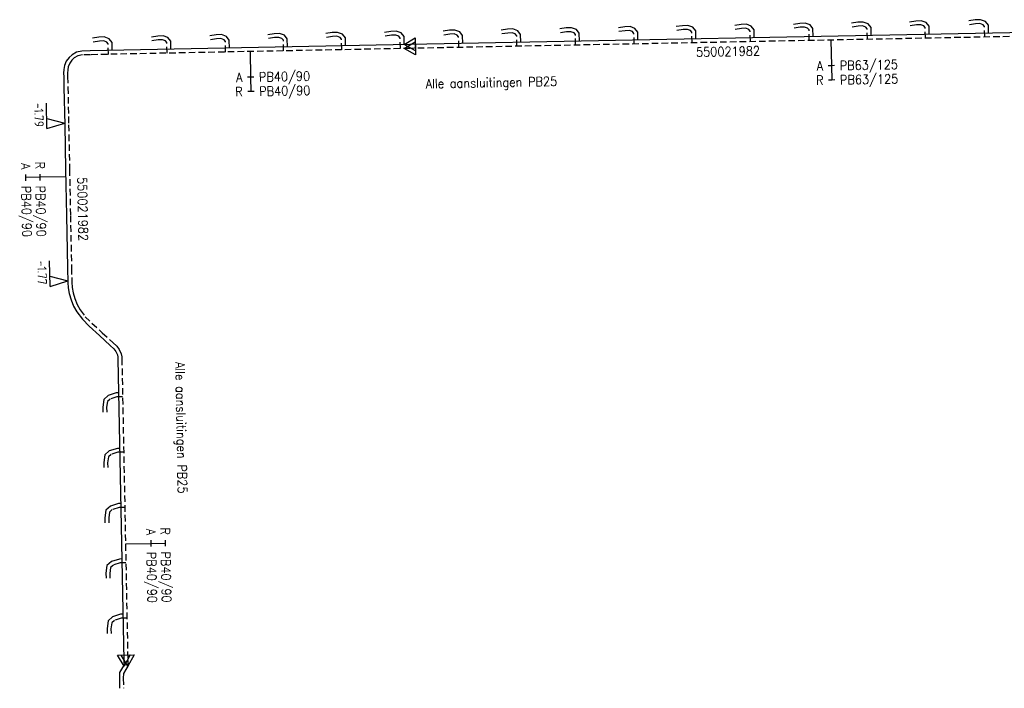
# Model space of a CAD drawing. Header units: millimetres. Extents: x 0 to 118212815, y 0 to 488348790.
# Tile 50 of 143: x 115302903 to 115399028, y 488112588 to 488177817. Entities that reach past the tile are written whole.
import ezdxf
from ezdxf.enums import TextEntityAlignment as Align

# ---------------------------------------------------------------- set-up
doc = ezdxf.new("R2010")
doc.units = ezdxf.units.MM
doc.header["$LTSCALE"] = 200
doc.linetypes.add('HIDDEN2', pattern=[4.7625, 3.175, -1.5875])
for name, color, linetype in [('WW-C-VERLOOP', 7, 'Continuous'), ('WW-I-diam', 7, 'Continuous'), ('WW-I-info', 7, 'Continuous'), ('WW-I-NAP', 7, 'Continuous'), ('WW-L-aanvoer', 3, 'Continuous'), ('WW-L-retour', 3, 'HIDDEN2')]:
    doc.layers.add(name, color=color, linetype=linetype)
doc.styles.add('DIN17', font='ROMANS.SHX', dxfattribs={"width": 0.9})
doc.styles.add('ISOCP', font='ISOCP.SHX')

# ---------------------------------------------------------------- blocks, each defined once
blk = doc.blocks.new('LR-DIAO2')
at = {"color": 0, "lineweight": -3}
blk.add_line((0, 0), (0, -5), dxfattribs=at)
at = {"color": 0, "linetype": 'Continuous', "lineweight": -3}
blk.add_line((0, -5), (0, -7.8), dxfattribs=at)
at = {"color": 0, "lineweight": -3}
for points in [[(0.61, -5), (0, -5), (-0.61, -5)], [(0.61, -7.8), (0, -7.8), (-0.61, -7.8)]]:
    blk.add_lwpolyline(points, dxfattribs=at)
at = {"color": 1, "lineweight": -3, "style": 'DIN17', "width": 0.9}
for tag, p in [('*1', (-1.61, -5)), ('*2', (-1.61, -7.78))]:
    blk.add_attdef(tag, text='', height=1.8, dxfattribs=at).set_placement(p, align=Align.MIDDLE_RIGHT)
for tag, p in [('*11', (1.61, -5)), ('*12', (1.61, -7.8))]:
    blk.add_attdef(tag, text='', height=1.8, dxfattribs=at).set_placement(p, align=Align.MIDDLE_LEFT)
blk = doc.blocks.new('nap1')
at = {"color": 0, "linetype": 'Continuous', "lineweight": -3}
for p, q in [((-1, 3.5), (0, 0)), ((-1, 3.5), (4, 3.5)), ((1, 3.5), (0, 0))]:
    blk.add_line(p, q, dxfattribs=at)
at = {"color": 0, "linetype": 'Continuous', "lineweight": -3, "style": 'ISOCP'}
for tag, p in [('*1', (1.7, 5)), ('*2', (4, 1.5))]:
    blk.add_attdef(tag, text='', height=1.8, dxfattribs=at).set_placement(p, align=Align.MIDDLE)
blk = doc.blocks.new('LR-VERL')
at = {"color": 0, "linetype": 'ByBlock', "lineweight": -2}
blk.add_lwpolyline([(1.08, 0), (-1.08, -1.25), (-1.08, 1.25)], close=True, dxfattribs=at)
blk = doc.blocks.new('LR-DIAB2')
at = {"color": 0, "linetype": 'Continuous', "lineweight": -3}
blk.add_line((0, 5), (0, 7.8), dxfattribs=at)
at = {"color": 0, "lineweight": -3}
blk.add_line((0, 0), (0, 5), dxfattribs=at)
for points in [[(0.61, 7.8), (0, 7.8), (-0.61, 7.8)], [(0.61, 5), (0, 5), (-0.61, 5)]]:
    blk.add_lwpolyline(points, dxfattribs=at)
at = {"color": 1, "lineweight": -3, "style": 'DIN17', "width": 0.9}
for tag, p in [('*1', (-1.61, 7.8)), ('*2', (-1.61, 5.02))]:
    blk.add_attdef(tag, text='', height=1.8, dxfattribs=at).set_placement(p, align=Align.MIDDLE_RIGHT)
for tag, p in [('*11', (1.61, 7.8)), ('*12', (1.61, 5))]:
    blk.add_attdef(tag, text='', height=1.8, dxfattribs=at).set_placement(p, align=Align.MIDDLE_LEFT)
blk = doc.blocks.new('LR-hyp')
at = {"color": 7, "linetype": 'ByBlock', "lineweight": -3, "style": 'DIN17', "width": 0.9}
blk.add_attdef('*1', text='', height=1.8, dxfattribs=at).set_placement((0, 0), align=Align.MIDDLE)
at = {"color": 7, "linetype": 'ByBlock', "lineweight": -2, "style": 'DIN17', "width": 0.9, "flags": 1}
blk.add_attdef('*2', text='', height=1.8, dxfattribs=at).set_placement((0, -5), align=Align.MIDDLE)

msp = doc.modelspace()

# ---------------------------------------------------------------- linework, layer by layer
at = {"layer": 'WW-L-aanvoer'}
for p, q in [((115356254, 488177008), (115355633, 488176914)), ((115356773, 488177030), (115356254, 488177008)), ((115357252, 488176860), (115356773, 488177030)), ((115361975, 488177121), (115361354, 488177027)), ((115362494, 488177142), (115361975, 488177121)), ((115362973, 488176973), (115362494, 488177142)), ((115363251, 488176614), (115362973, 488176973)), ((115367626, 488177232), (115367005, 488177139)), ((115368145, 488177254), (115367626, 488177232)), ((115368624, 488177084), (115368145, 488177254)), ((115368902, 488176725), (115368624, 488177084)), ((115373326, 488177345), (115372706, 488177251)), ((115373845, 488177366), (115373326, 488177345)), ((115374324, 488177197), (115373845, 488177366)), ((115374602, 488176837), (115374324, 488177197)), ((115379064, 488177458), (115378443, 488177364)), ((115379583, 488177479), (115379064, 488177458)), ((115380062, 488177310), (115379583, 488177479)), ((115380340, 488176950), (115380062, 488177310)), ((115380355, 488176173), (115380340, 488176950)), ((115384739, 488177570), (115384118, 488177476)), ((115385257, 488177591), (115384739, 488177570)), ((115385736, 488177421), (115385257, 488177591)), ((115386014, 488177062), (115385736, 488177421)), ((115386030, 488176285), (115386014, 488177062)), ((115390407, 488177681), (115389786, 488177587)), ((115390925, 488177703), (115390407, 488177681)), ((115391405, 488177533), (115390925, 488177703)), ((115391683, 488177174), (115391405, 488177533)), ((115391698, 488176397), (115391683, 488177174)), ((115396194, 488177795), (115395574, 488177701)), ((115396713, 488177817), (115396194, 488177795)), ((115397192, 488177647), (115396713, 488177817)), ((115397470, 488177288), (115397192, 488177647)), ((115397485, 488176511), (115397470, 488177288)), ((115310645, 488176110), (115310024, 488176016)), ((115311163, 488176131), (115310645, 488176110)), ((115311642, 488175962), (115311163, 488176131)), ((115316377, 488176223), (115315756, 488176129)), ((115316895, 488176244), (115316377, 488176223)), ((115317375, 488176075), (115316895, 488176244)), ((115317653, 488175715), (115317375, 488176075)), ((115322083, 488176335), (115321463, 488176241)), ((115322602, 488176357), (115322083, 488176335)), ((115323081, 488176187), (115322602, 488176357)), ((115323359, 488175828), (115323081, 488176187)), ((115327744, 488176447), (115327123, 488176353)), ((115328263, 488176468), (115327744, 488176447)), ((115328742, 488176299), (115328263, 488176468)), ((115329020, 488175939), (115328742, 488176299)), ((115333419, 488176559), (115332798, 488176465)), ((115333938, 488176580), (115333419, 488176559)), ((115334417, 488176410), (115333938, 488176580)), ((115334695, 488176051), (115334417, 488176410)), ((115334710, 488175274), (115334695, 488176051)), ((115339152, 488176671), (115338531, 488176578)), ((115339670, 488176693), (115339152, 488176671)), ((115340150, 488176523), (115339670, 488176693)), ((115340428, 488176164), (115340150, 488176523)), ((115340443, 488175387), (115340428, 488176164)), ((115416286, 488176881), (115340979, 488175398)), ((115344859, 488176784), (115344238, 488176690)), ((115345377, 488176805), (115344859, 488176784)), ((115345857, 488176636), (115345377, 488176805)), ((115346135, 488176277), (115345857, 488176636)), ((115346150, 488175499), (115346135, 488176277)), ((115350525, 488176896), (115349904, 488176802)), ((115351043, 488176917), (115350525, 488176896)), ((115351522, 488176747), (115351043, 488176917)), ((115351800, 488176388), (115351522, 488176747)), ((115351816, 488175611), (115351800, 488176388)), ((115357530, 488176501), (115357252, 488176860)), ((115357545, 488175724), (115357530, 488176501)), ((115363266, 488175837), (115363251, 488176614)), ((115368917, 488175948), (115368902, 488176725)), ((115374618, 488176060), (115374602, 488176837)), ((115340979, 488175398), (115309797, 488174783)), ((115311921, 488175602), (115311642, 488175962)), ((115311936, 488174825), (115311921, 488175602)), ((115317668, 488174938), (115317653, 488175715)), ((115323374, 488175051), (115323359, 488175828)), ((115329035, 488175162), (115329020, 488175939)), ((115307717, 488174131), (115307456, 488173763)), ((115308013, 488174402), (115307717, 488174131)), ((115308452, 488174639), (115308013, 488174402)), ((115308975, 488174759), (115308452, 488174639)), ((115309797, 488174783), (115308975, 488174759)), ((115307274, 488173341), (115307209, 488172968)), ((115307456, 488173763), (115307274, 488173341)), ((115307209, 488172968), (115307194, 488172614)), ((115307194, 488172614), (115307203, 488172253)), ((115307203, 488172253), (115307226, 488171209)), ((115307226, 488171209), (115307303, 488167554)), ((115307303, 488167554), (115307388, 488163201)), ((115307388, 488163201), (115307477, 488158703)), ((115307477, 488158703), (115307580, 488153596)), ((115307580, 488153596), (115307608, 488152191)), ((115307608, 488152191), (115307642, 488151659)), ((115307642, 488151659), (115307737, 488151089)), ((115307737, 488151089), (115307917, 488150492)), ((115307917, 488150492), (115308168, 488149867)), ((115308168, 488149867), (115308486, 488149306)), ((115308486, 488149306), (115309020, 488148588)), ((115309020, 488148588), (115309693, 488147928)), ((115309693, 488147928), (115310708, 488146991)), ((115310708, 488146991), (115311734, 488146041)), ((115311734, 488146041), (115312095, 488145698)), ((115312095, 488145698), (115312300, 488145437)), ((115312300, 488145437), (115312443, 488145105)), ((115312443, 488145105), (115312490, 488144887)), ((115312490, 488144887), (115312497, 488144727)), ((115312497, 488144727), (115313077, 488115290)), ((115312331, 488141401), (115311541, 488141146)), ((115312562, 488141405), (115312331, 488141401)), ((115311107, 488140761), (115311004, 488140024)), ((115311541, 488141146), (115311107, 488140761)), ((115311004, 488140024), (115311015, 488139519)), ((115311648, 488135740), (115311214, 488135354)), ((115312437, 488135994), (115311648, 488135740)), ((115312669, 488135999), (115312437, 488135994)), ((115311214, 488135354), (115311111, 488134618)), ((115311111, 488134618), (115311122, 488134113)), ((115311320, 488129970), (115311217, 488129234)), ((115311754, 488130356), (115311320, 488129970)), ((115312543, 488130610), (115311754, 488130356)), ((115312775, 488130615), (115312543, 488130610)), ((115311217, 488129234), (115311228, 488128729)), ((115312650, 488125201), (115311861, 488124947)), ((115312882, 488125206), (115312650, 488125201)), ((115311426, 488124561), (115311323, 488123825)), ((115311861, 488124947), (115311426, 488124561)), ((115311323, 488123825), (115311334, 488123320)), ((115311967, 488119550), (115311533, 488119164)), ((115312756, 488119804), (115311967, 488119550)), ((115312988, 488119809), (115312756, 488119804)), ((115311533, 488119164), (115311429, 488118428)), ((115311429, 488118428), (115311441, 488117923)), ((115312949, 488114617), (115312657, 488114140)), ((115313087, 488114846), (115312949, 488114617)), ((115313077, 488115290), (115313079, 488115204)), ((115313079, 488115203), (115313087, 488114846)), ((115312657, 488114140), (115312634, 488113577)), ((115312634, 488113577), (115312655, 488112588))]:
    msp.add_line(p, q, dxfattribs=at)
at = {"layer": 'WW-L-retour'}
for p, q in [((115373363, 488176966), (115372762, 488176875)), ((115373787, 488176983), (115373363, 488176966)), ((115374092, 488176876), (115373787, 488176983)), ((115379101, 488177079), (115378500, 488176988)), ((115379525, 488177096), (115379101, 488177079)), ((115379830, 488176989), (115379525, 488177096)), ((115379963, 488176817), (115379830, 488176989)), ((115384775, 488177191), (115384175, 488177100)), ((115385200, 488177208), (115384775, 488177191)), ((115385504, 488177101), (115385200, 488177208)), ((115385637, 488176929), (115385504, 488177101)), ((115390443, 488177302), (115389843, 488177212)), ((115390868, 488177320), (115390443, 488177302)), ((115391172, 488177212), (115390868, 488177320)), ((115391305, 488177041), (115391172, 488177212)), ((115391325, 488176009), (115391305, 488177041)), ((115396231, 488177416), (115395630, 488177326)), ((115396655, 488177434), (115396231, 488177416)), ((115396960, 488177326), (115396655, 488177434)), ((115397093, 488177155), (115396960, 488177326)), ((115397113, 488176123), (115397093, 488177155)), ((115322544, 488175974), (115322120, 488175956)), ((115322849, 488175866), (115322544, 488175974)), ((115327780, 488176068), (115327180, 488175977)), ((115328205, 488176085), (115327780, 488176068)), ((115328510, 488175978), (115328205, 488176085)), ((115328642, 488175806), (115328510, 488175978)), ((115333456, 488176180), (115332855, 488176089)), ((115333880, 488176197), (115333456, 488176180)), ((115334185, 488176090), (115333880, 488176197)), ((115334318, 488175918), (115334185, 488176090)), ((115339188, 488176293), (115338588, 488176202)), ((115339613, 488176310), (115339188, 488176293)), ((115339917, 488176202), (115339613, 488176310)), ((115340050, 488176031), (115339917, 488176202)), ((115340070, 488175000), (115340050, 488176031)), ((115416674, 488176509), (115340993, 488175018)), ((115344895, 488176405), (115344295, 488176314)), ((115345320, 488176423), (115344895, 488176405)), ((115345624, 488176315), (115345320, 488176423)), ((115345757, 488176143), (115345624, 488176315)), ((115345777, 488175112), (115345757, 488176143)), ((115350561, 488176517), (115349961, 488176426)), ((115350986, 488176534), (115350561, 488176517)), ((115351290, 488176426), (115350986, 488176534)), ((115351423, 488176255), (115351290, 488176426)), ((115351443, 488175224), (115351423, 488176255)), ((115356291, 488176630), (115355690, 488176539)), ((115356715, 488176647), (115356291, 488176630)), ((115357020, 488176539), (115356715, 488176647)), ((115357153, 488176368), (115357020, 488176539)), ((115357173, 488175336), (115357153, 488176368)), ((115362012, 488176742), (115361411, 488176651)), ((115362436, 488176760), (115362012, 488176742)), ((115362741, 488176652), (115362436, 488176760)), ((115362874, 488176481), (115362741, 488176652)), ((115362894, 488175449), (115362874, 488176481)), ((115367663, 488176854), (115367062, 488176763)), ((115368087, 488176871), (115367663, 488176854)), ((115368392, 488176763), (115368087, 488176871)), ((115368525, 488176592), (115368392, 488176763)), ((115368545, 488175561), (115368525, 488176592)), ((115374225, 488176704), (115374092, 488176876)), ((115374245, 488175673), (115374225, 488176704)), ((115379983, 488175786), (115379963, 488176817)), ((115385657, 488175898), (115385637, 488176929)), ((115340993, 488175018), (115309808, 488174403)), ((115310681, 488175731), (115310081, 488175640)), ((115311106, 488175749), (115310681, 488175731)), ((115311410, 488175641), (115311106, 488175749)), ((115311543, 488175469), (115311410, 488175641)), ((115311563, 488174438), (115311543, 488175469)), ((115316413, 488175844), (115315813, 488175753)), ((115316838, 488175862), (115316413, 488175844)), ((115317142, 488175754), (115316838, 488175862)), ((115317275, 488175582), (115317142, 488175754)), ((115317295, 488174551), (115317275, 488175582)), ((115322120, 488175956), (115321519, 488175866)), ((115322982, 488175695), (115322849, 488175866)), ((115323002, 488174663), (115322982, 488175695)), ((115328663, 488174775), (115328642, 488175806)), ((115334338, 488174887), (115334318, 488175918)), ((115308235, 488174090), (115308004, 488173878)), ((115308588, 488174280), (115308235, 488174090)), ((115309024, 488174381), (115308588, 488174280)), ((115309808, 488174403), (115309024, 488174381)), ((115307641, 488173231), (115307587, 488172928)), ((115307789, 488173575), (115307641, 488173231)), ((115308004, 488173878), (115307789, 488173575)), ((115307587, 488172928), (115307574, 488172611)), ((115307574, 488172611), (115307582, 488172262)), ((115307582, 488172262), (115307606, 488171217)), ((115307606, 488171217), (115307683, 488167562)), ((115307683, 488167562), (115307767, 488163208)), ((115307767, 488163208), (115307857, 488158710)), ((115307857, 488158710), (115307960, 488153603)), ((115307960, 488153603), (115307987, 488152207)), ((115307987, 488152207), (115308020, 488151703)), ((115308020, 488151703), (115308108, 488151176)), ((115308108, 488151176), (115308276, 488150618)), ((115308276, 488150618), (115308511, 488150032)), ((115308511, 488150032), (115308805, 488149514)), ((115308805, 488149514), (115309307, 488148839)), ((115309307, 488148839), (115309955, 488148203)), ((115309955, 488148203), (115310966, 488147270)), ((115310966, 488147270), (115311994, 488146319)), ((115311994, 488146319), (115312377, 488145955)), ((115312377, 488145955), (115312630, 488145633)), ((115312630, 488145633), (115312807, 488145221)), ((115312807, 488145221), (115312868, 488144936)), ((115312868, 488144936), (115312877, 488144735)), ((115312877, 488144735), (115313457, 488115296)), ((115311464, 488140569), (115311385, 488140002)), ((115311734, 488140809), (115311464, 488140569)), ((115312394, 488141022), (115311734, 488140809)), ((115312950, 488141033), (115312394, 488141022)), ((115311385, 488140002), (115311395, 488139528)), ((115312500, 488135615), (115311841, 488135403)), ((115313056, 488135626), (115312500, 488135615)), ((115311571, 488135163), (115311491, 488134596)), ((115311841, 488135403), (115311571, 488135163)), ((115311491, 488134596), (115311502, 488134121)), ((115311947, 488130019), (115311677, 488129779)), ((115312606, 488130231), (115311947, 488130019)), ((115313162, 488130242), (115312606, 488130231)), ((115311677, 488129779), (115311597, 488129212)), ((115311597, 488129212), (115311608, 488128737)), ((115311783, 488124370), (115311704, 488123803)), ((115312053, 488124610), (115311783, 488124370)), ((115312713, 488124822), (115312053, 488124610)), ((115313269, 488124833), (115312713, 488124822)), ((115311704, 488123803), (115311714, 488123328)), ((115312819, 488119425), (115312160, 488119213)), ((115313375, 488119436), (115312819, 488119425)), ((115311889, 488118973), (115311810, 488118405)), ((115311810, 488118405), (115311821, 488117931)), ((115312160, 488119213), (115311889, 488118973)), ((115313469, 488114744), (115313274, 488114420)), ((115313457, 488115296), (115313459, 488115211)), ((115313459, 488115212), (115313469, 488114744)), ((115313032, 488114026), (115313014, 488113574)), ((115313014, 488113574), (115313034, 488112596)), ((115313274, 488114420), (115313032, 488114026))]:
    msp.add_line(p, q, dxfattribs=at)

# ---------------------------------------------------------------- block references
at = {"layer": 'WW-C-VERLOOP', "linetype": 'Continuous'}
for p, xscale, yscale, zscale, rotation in [((115340979, 488175398), 500, 500, 500, 181.1286), ((115340993, 488175018), 500, 500, 500, 181.1286), ((115313077, 488115290), 499.9999999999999, 499.9999999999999, 499.9999999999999, 271.1286), ((115313457, 488115296), 499.9999999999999, 499.9999999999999, 499.9999999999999, 271.1286)]:
    msp.add_blockref('LR-VERL', p, dxfattribs=dict(at, xscale=xscale, yscale=yscale, zscale=zscale, rotation=rotation))
at = {"layer": 'WW-I-diam', "linetype": 'Continuous'}
for name, p, xscale, yscale, zscale, rotation, values in [('LR-DIAO2', (115382102, 488175828), 499.9999999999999, 499.9999999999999, 499.9999999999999, 1.128573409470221, {'*1': 'A', '*11': 'PB63/125', '*2': 'R', '*12': 'PB63/125'}), ('LR-DIAO2', (115325401, 488174711), 500.0000000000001, 500.0000000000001, 500.0000000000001, 1.128573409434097, {'*1': 'A', '*11': 'PB40/90', '*2': 'R', '*12': 'PB40/90'}), ('LR-DIAO2', (115307402, 488162495), 500, 500, 500, 271.1561691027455, {'*1': 'R', '*11': 'PB40/90', '*2': 'A', '*12': 'PB40/90'}), ('LR-DIAB2', (115313233, 488126671), 500.0000000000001, 500.0000000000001, 500.0000000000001, 271.1285734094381, {'*1': 'R', '*11': 'PB40/90', '*2': 'A', '*12': 'PB40/90'})]:
    msp.add_blockref(name, p, dxfattribs=dict(at, xscale=xscale, yscale=yscale, zscale=zscale, rotation=rotation)).add_auto_attribs(values)
at = {"layer": 'WW-I-info', "linetype": 'Continuous'}
for p, xscale, yscale, zscale, rotation in [((115372053, 488174719), 499.9999999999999, 499.9999999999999, 499.9999999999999, 1.128573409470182), ((115309056, 488159343), 500.0000000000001, 500.0000000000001, 500.0000000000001, 271.1347272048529)]:
    msp.add_blockref('LR-hyp', p, dxfattribs=dict(at, xscale=xscale, yscale=yscale, zscale=zscale, rotation=rotation)).add_auto_attribs({'*1': '550021982'})
at = {"layer": 'WW-I-NAP', "linetype": 'Continuous'}
ref = msp.add_blockref('nap1', (115307299, 488167726), dxfattribs=dict(at, xscale=500.0000000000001, yscale=500.0000000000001, zscale=500.0000000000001, rotation=91.21018833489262))
ref.add_attrib('*1', '-1.79', dxfattribs={"layer": '0', "color": 1, "linetype": 'Continuous', "lineweight": -3, "height": 900, "rotation": 271.21019, "style": 'ISOCP'}).set_placement((115304782, 488168524), align=Align.MIDDLE)
ref = msp.add_blockref('nap1', (115307605, 488152330), dxfattribs=dict(at, xscale=500, yscale=500, zscale=500, rotation=91.14310881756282))
ref.add_attrib('*1', '-1.77', dxfattribs={"layer": '0', "color": 1, "linetype": 'Continuous', "lineweight": -3, "height": 900, "rotation": 271.14311, "style": 'ISOCP'}).set_placement((115305089, 488153130), align=Align.MIDDLE)

# ---------------------------------------------------------------- texts
at = {"layer": 'WW-I-info', "style": 'DIN17', "width": 0.9}
for rotation, p in [(1.12857, (115342541, 488171113)), (271.12857, (115318103, 488144424))]:
    msp.add_text('Alle aansluitingen PB25', height=900, rotation=rotation, dxfattribs=at).set_placement(p)

doc.saveas('drawing.dxf')
